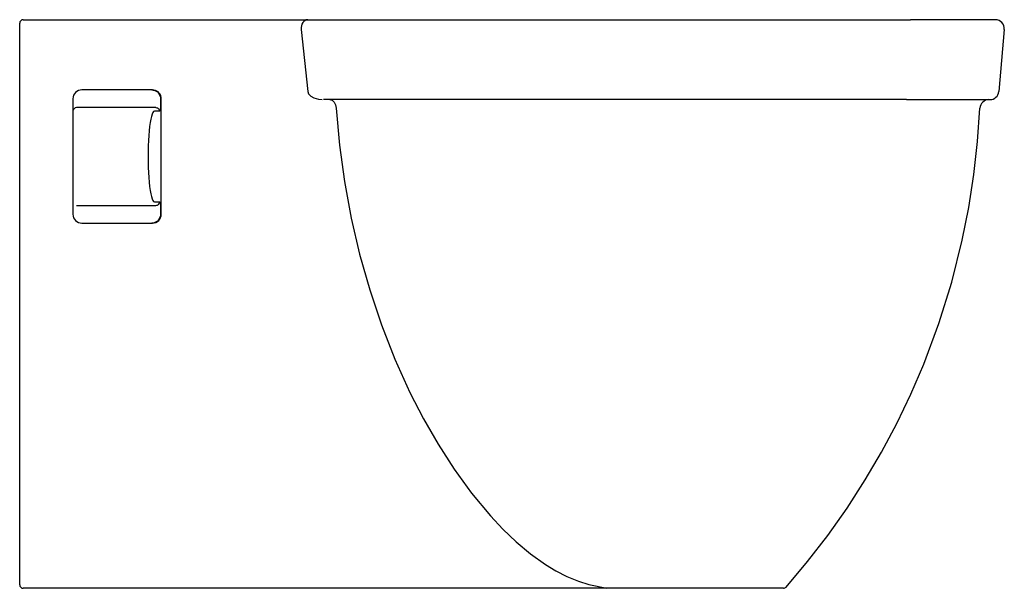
# Model space of a CAD drawing. Header units: millimetres. Extents: x 0 to 0.554, y 0 to 0.32.
import ezdxf

# ---------------------------------------------------------------- set-up
doc = ezdxf.new("R2010")
doc.units = ezdxf.units.MM
doc.layers.add('BLOCKS', color=3, linetype='Continuous')

msp = doc.modelspace()

# ---------------------------------------------------------------- linework, layer by layer
at = {"layer": 'BLOCKS'}
for p, q in [((0, 0.315), (0, 0.318)), ((0.002, 0.32), (0.15359, 0.32)), ((0.15359, 0.32), (0.16218, 0.32)), ((0.16218, 0.32), (0.16839, 0.32)), ((0.16839, 0.32), (0.50161, 0.32)), ((0.54945, 0.32), (0.50161, 0.32)), ((0, 0.002), (0, 0.315)), ((0.15845, 0.31456), (0.16217, 0.27956)), ((0.55443, 0.31456), (0.55137, 0.27956)), ((0.07475, 0.2805), (0.035, 0.2805)), ((0.03, 0.2755), (0.03, 0.2105)), ((0.07929, 0.2755), (0.07929, 0.2725)), ((0.07973, 0.2105), (0.07973, 0.2755)), ((0.49943, 0.275), (0.17099, 0.275)), ((0.49943, 0.275), (0.54639, 0.275)), ((0.07675, 0.2705), (0.032, 0.2705)), ((0.07874, 0.2685), (0.07587, 0.2685)), ((0.07587, 0.2175), (0.07874, 0.2175)), ((0.032, 0.2155), (0.07675, 0.2155)), ((0.07929, 0.2135), (0.07929, 0.2105)), ((0.035, 0.2055), (0.07475, 0.2055)), ((0.31792, 0), (0.002, 0)), ((0.3263, 0), (0.31792, 0)), ((0.43006, 0), (0.3263, 0))]:
    msp.add_line(p, q, dxfattribs=at)
at = {"layer": 'BLOCKS', "flags": 128}
for points in [[(0.16218, 0.32), (0.16141, 0.31989), (0.16067, 0.31958), (0.16, 0.31906), (0.15942, 0.31838), (0.15896, 0.31755), (0.15864, 0.31661), (0.15847, 0.3156), (0.15845, 0.31456)], [(0.07433, 0.2805), (0.07519, 0.28042), (0.07603, 0.2802), (0.07681, 0.27983), (0.07752, 0.27933), (0.07813, 0.27871), (0.07863, 0.278), (0.07899, 0.27721), (0.07922, 0.27637), (0.07929, 0.2755)], [(0.07973, 0.2755), (0.07966, 0.27637), (0.07943, 0.27721), (0.07906, 0.278), (0.07856, 0.27871), (0.07795, 0.27933), (0.07724, 0.27983), (0.07645, 0.2802), (0.07561, 0.28042), (0.07475, 0.2805)], [(0.16217, 0.27956), (0.16262, 0.27835), (0.16275, 0.27814), (0.16394, 0.27693), (0.16572, 0.27595), (0.16826, 0.27523), (0.1703, 0.27501)], [(0.07929, 0.2725), (0.07928, 0.27181), (0.07926, 0.27113), (0.07922, 0.2705), (0.07916, 0.26993), (0.07909, 0.26944), (0.07901, 0.26904), (0.07893, 0.26874), (0.07883, 0.26856), (0.07874, 0.2685)], [(0.17462, 0.275), (0.1753, 0.27491), (0.17595, 0.27464), (0.17655, 0.27421), (0.17709, 0.27363), (0.17754, 0.27292), (0.17788, 0.2721), (0.1781, 0.2712), (0.17821, 0.27027)], [(0.07587, 0.2685), (0.07544, 0.26831), (0.07501, 0.26776), (0.0746, 0.26684), (0.0742, 0.26558), (0.07383, 0.26399), (0.07349, 0.26209), (0.07318, 0.25991), (0.07292, 0.25749), (0.07269, 0.25485), (0.07251, 0.25204), (0.07238, 0.2491), (0.07231, 0.24607), (0.07228, 0.243), (0.07231, 0.23993), (0.07238, 0.2369), (0.07251, 0.23396), (0.07269, 0.23115), (0.07292, 0.22851), (0.07318, 0.22609), (0.07349, 0.22391), (0.07383, 0.22201), (0.0742, 0.22042), (0.0746, 0.21916), (0.07501, 0.21824), (0.07544, 0.21769), (0.07587, 0.2175)], [(0.07675, 0.2705), (0.07714, 0.27046), (0.07751, 0.27035), (0.07786, 0.27016), (0.07816, 0.26991), (0.0784, 0.26961), (0.07858, 0.26927), (0.0787, 0.26889), (0.07874, 0.2685)], [(0.17821, 0.27027), (0.18006, 0.24948), (0.18289, 0.22886), (0.18666, 0.2084), (0.19139, 0.1881), (0.19708, 0.168), (0.2037, 0.14828), (0.21126, 0.12899), (0.21978, 0.11016), (0.22734, 0.09543), (0.2356, 0.08103), (0.24463, 0.06699), (0.25443, 0.05352), (0.26504, 0.04079), (0.27213, 0.03325), (0.27963, 0.02607), (0.2876, 0.01934), (0.29603, 0.0133), (0.30194, 0.00975), (0.30813, 0.00662), (0.3146, 0.00401), (0.3204, 0.00222), (0.33061, 0)], [(0.43156, 0.00069), (0.4436, 0.015), (0.45505, 0.02978), (0.46592, 0.04515), (0.47612, 0.06097), (0.48535, 0.0767), (0.49391, 0.09279), (0.50185, 0.10934), (0.50909, 0.12621), (0.5176, 0.149), (0.52484, 0.17226), (0.53078, 0.19585), (0.53445, 0.21426), (0.53734, 0.23284), (0.53943, 0.25151), (0.54074, 0.27024)], [(0.07675, 0.2155), (0.07714, 0.21554), (0.07751, 0.21565), (0.07786, 0.21584), (0.07816, 0.21609), (0.0784, 0.21639), (0.07858, 0.21673), (0.0787, 0.21711), (0.07874, 0.2175)], [(0.07874, 0.2175), (0.07884, 0.21742), (0.07895, 0.2172), (0.07905, 0.21683), (0.07913, 0.21633), (0.0792, 0.21572), (0.07925, 0.21503), (0.07928, 0.21428), (0.07929, 0.2135)], [(0.07929, 0.2105), (0.07922, 0.20963), (0.07899, 0.20879), (0.07863, 0.208), (0.07813, 0.20729), (0.07752, 0.20667), (0.07681, 0.20617), (0.07603, 0.2058), (0.07519, 0.20558), (0.07433, 0.2055)], [(0.07475, 0.2055), (0.07572, 0.2056), (0.07665, 0.20588), (0.07752, 0.20634), (0.07827, 0.20696), (0.07889, 0.20772), (0.07935, 0.20859), (0.07964, 0.20952), (0.07973, 0.2105)]]:
    msp.add_lwpolyline(points, dxfattribs=at)
at = {"layer": 'BLOCKS'}
for centre, radius, start, end in [((0.002, 0.318), 0.002, 90, 180), ((0.54945, 0.315), 0.005, 355, 90), ((0.035, 0.2755), 0.005, 90, 180), ((0.54639, 0.28), 0.005, 270, 355), ((0.54574, 0.27), 0.005, 90, 177.2045), ((0.032, 0.2685), 0.002, 90, 180), ((0.035, 0.2105), 0.005, 180, 270), ((0.002, 0.002), 0.002, 180, 270), ((0.43006, 0.002), 0.002, 270, 318.9715)]:
    msp.add_arc(centre, radius, start, end, dxfattribs=at)

doc.saveas('drawing.dxf')
